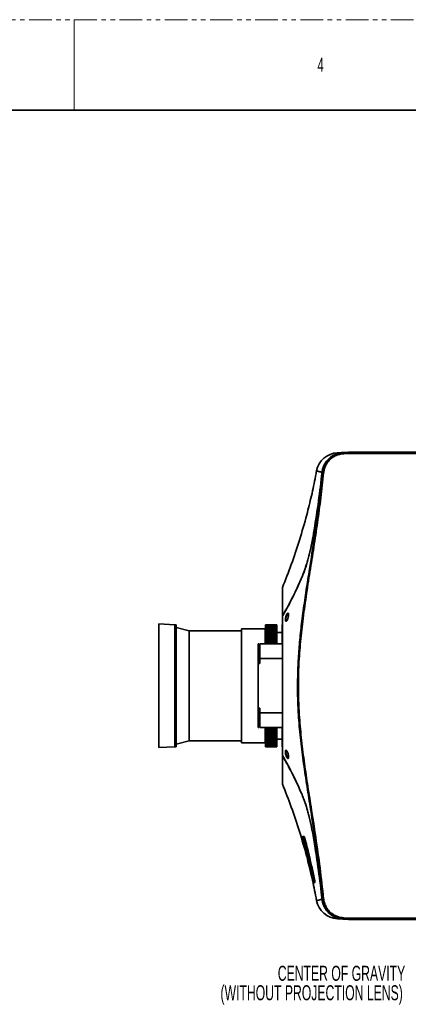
# Model space of a CAD drawing. Header units: millimetres. Extents: x 0 to 1118, y 0 to 864.
# Tile 188 of 250: x 543 to 653, y 587 to 864. Entities that reach past the tile are written whole.
import ezdxf

# ---------------------------------------------------------------- set-up
doc = ezdxf.new("R2010")
doc.units = ezdxf.units.MM
doc.linetypes.add('PHANTOM', pattern=[12.7, 6.35, -1.27, 1.27, -1.27, 1.27, -1.27])
doc.styles.add('SLDTEXTSTYLE0', font='TXT', dxfattribs={"width": 0.605})
doc.styles.add('SLDTEXTSTYLE1', font='TXT', dxfattribs={"width": 0.6})

# ---------------------------------------------------------------- blocks, each defined once
blk = doc.blocks.new('SW_NOTE_0_1')
at = {"color": 0, "linetype": 'Continuous', "lineweight": 0, "char_height": 4.2333, "attachment_point": 3, "style": 'SLDTEXTSTYLE0'}
for s, insert in [('CENTER OF GRAVITY', (-1.72, 7.59)), ('(WITHOUT PROJECTION LENS)', (-2.4, 2.12))]:
    blk.add_mtext(s, dxfattribs=dict(at, insert=insert))

msp = doc.modelspace()

# ---------------------------------------------------------------- linework, layer by layer
at = {"color": 7, "linetype": 'PHANTOM', "lineweight": 18}
msp.add_line((0, 863.6), (1117.6, 863.6), dxfattribs=at)
at = {"color": 7, "linetype": 'Continuous', "lineweight": 18}
msp.add_line((558.8, 863.6), (558.8, 838.2), dxfattribs=at)
at = {"color": 7, "linetype": 'Continuous', "lineweight": 35}
for p, q in [((12.7, 838.2), (1104.9, 838.2)), ((633.221, 741.939), (632.499, 741.851)), ((635.806, 742.075), (634.246, 741.993)), ((634.416, 741.907), (635.809, 741.98)), ((634.416, 741.907), (634.429, 741.658)), ((635.815, 741.731), (634.429, 741.658)), ((765.431, 742.075), (635.806, 742.075)), ((635.809, 741.98), (635.806, 742.075)), ((635.809, 741.98), (635.815, 741.731)), ((635.809, 741.98), (765.431, 741.98)), ((765.431, 741.731), (635.815, 741.731)), ((626.831, 736.808), (626.833, 736.808)), ((628.525, 736.29), (628.774, 736.265)), ((617.216, 703.986), (617.216, 703.986)), ((617.216, 698.657), (617.216, 698.351)), ((617.216, 695.752), (617.216, 695.714)), ((617.235, 695.925), (617.235, 695.718)), ((617.326, 696.235), (617.375, 696.235)), ((587.004, 693.59), (582.524, 693.825)), ((582.524, 693.825), (582.524, 659.075)), ((587.424, 693.59), (587.004, 693.59)), ((587.004, 693.59), (587.004, 659.309)), ((587.424, 693.59), (587.424, 659.309)), ((591.049, 691.887), (587.424, 692.849)), ((605.751, 691.887), (591.049, 691.887)), ((591.049, 691.887), (591.049, 661.012)), ((612.342, 692.45), (605.751, 692.45)), ((605.751, 692.45), (605.751, 660.45)), ((612.342, 692.45), (612.342, 688.2)), ((612.471, 691.887), (612.342, 691.887)), ((612.471, 693.59), (612.471, 693.587)), ((612.471, 693.59), (615.674, 693.59)), ((612.471, 693.587), (615.674, 693.587)), ((612.471, 693.587), (612.471, 693.566)), ((612.471, 693.566), (612.471, 693.548)), ((612.471, 693.566), (615.674, 693.566)), ((612.471, 693.548), (615.674, 693.548)), ((612.471, 693.548), (612.471, 693.496)), ((612.471, 693.496), (612.471, 693.462)), ((612.471, 693.496), (615.674, 693.496)), ((612.471, 693.462), (615.674, 693.462)), ((612.471, 693.462), (612.471, 693.379)), ((612.471, 693.379), (612.471, 693.329)), ((612.471, 693.379), (615.674, 693.379)), ((612.471, 693.329), (615.674, 693.329)), ((612.471, 693.329), (612.471, 693.215)), ((612.471, 693.215), (612.471, 693.15)), ((612.471, 693.215), (615.674, 693.215)), ((612.471, 693.15), (615.674, 693.15)), ((612.471, 693.15), (612.471, 693.006)), ((612.471, 693.006), (615.674, 693.006)), ((612.471, 693.006), (612.471, 692.926)), ((612.471, 692.926), (615.674, 692.926)), ((612.471, 692.926), (612.471, 692.751)), ((612.471, 692.751), (612.471, 692.656)), ((612.471, 692.751), (615.674, 692.751)), ((612.471, 692.656), (615.674, 692.656)), ((612.471, 692.656), (612.471, 692.451)), ((612.471, 692.451), (615.674, 692.451)), ((612.471, 692.451), (612.471, 692.342)), ((612.471, 692.342), (615.674, 692.342)), ((612.471, 692.342), (612.471, 692.108)), ((612.471, 692.108), (612.471, 691.984)), ((612.471, 692.108), (615.674, 692.108)), ((612.471, 691.984), (615.674, 691.984)), ((612.471, 691.984), (612.471, 691.722)), ((612.471, 691.722), (615.674, 691.722)), ((612.471, 691.722), (612.471, 691.583)), ((615.674, 693.587), (615.674, 693.59)), ((615.674, 693.566), (615.674, 693.587)), ((615.674, 693.548), (615.674, 693.566)), ((615.674, 693.496), (615.674, 693.548)), ((615.674, 693.462), (615.674, 693.496)), ((615.674, 693.379), (615.674, 693.462)), ((615.674, 693.329), (615.674, 693.379)), ((615.674, 693.215), (615.674, 693.329)), ((615.674, 693.15), (615.674, 693.215)), ((615.674, 693.006), (615.674, 693.15)), ((615.674, 692.926), (615.674, 693.006)), ((615.674, 692.751), (615.674, 692.926)), ((615.674, 692.656), (615.674, 692.751)), ((615.674, 692.451), (615.674, 692.656)), ((615.674, 692.342), (615.674, 692.451)), ((615.674, 692.108), (615.674, 692.342)), ((615.674, 691.984), (615.674, 692.108)), ((615.674, 691.722), (615.674, 691.984)), ((615.674, 691.583), (615.674, 691.722)), ((617.174, 693.59), (617.219, 693.59)), ((617.174, 693.587), (617.174, 693.59)), ((617.174, 693.587), (617.219, 693.587)), ((617.174, 693.566), (617.174, 693.587)), ((617.174, 693.566), (617.219, 693.566)), ((617.174, 693.548), (617.174, 693.566)), ((617.174, 693.548), (617.219, 693.548)), ((617.174, 693.496), (617.174, 693.548)), ((617.174, 693.496), (617.219, 693.496)), ((617.174, 693.462), (617.174, 693.496)), ((617.174, 693.462), (617.219, 693.462)), ((617.174, 693.379), (617.174, 693.462)), ((617.174, 693.379), (617.219, 693.379)), ((617.174, 693.329), (617.174, 693.379)), ((617.174, 693.329), (617.219, 693.329)), ((617.174, 693.215), (617.174, 693.329)), ((617.174, 693.215), (617.219, 693.215)), ((617.174, 693.15), (617.174, 693.215)), ((617.174, 693.15), (617.219, 693.15)), ((617.174, 693.006), (617.174, 693.15)), ((617.174, 693.006), (617.219, 693.006)), ((617.174, 692.926), (617.174, 693.006)), ((617.174, 692.926), (617.219, 692.926)), ((617.174, 692.751), (617.174, 692.926)), ((617.174, 692.751), (617.219, 692.751)), ((617.174, 692.656), (617.174, 692.751)), ((617.174, 692.656), (617.219, 692.656)), ((617.174, 692.451), (617.174, 692.656)), ((617.174, 692.451), (617.219, 692.451)), ((617.174, 692.342), (617.174, 692.451)), ((617.174, 692.342), (617.219, 692.342)), ((617.174, 692.108), (617.174, 692.342)), ((617.174, 692.108), (617.219, 692.108)), ((617.174, 691.984), (617.174, 692.108)), ((617.174, 691.984), (617.219, 691.984)), ((617.174, 691.722), (617.174, 691.984)), ((617.174, 691.722), (617.219, 691.722)), ((617.174, 691.583), (617.174, 691.722)), ((612.471, 691.583), (615.674, 691.583)), ((612.471, 691.583), (612.471, 691.293)), ((612.471, 691.293), (615.674, 691.293)), ((612.471, 691.293), (612.471, 691.142)), ((612.471, 691.142), (615.674, 691.142)), ((612.471, 691.142), (612.471, 690.825)), ((612.471, 690.825), (612.471, 690.659)), ((612.471, 690.825), (615.674, 690.825)), ((612.471, 690.659), (615.674, 690.659)), ((612.471, 690.659), (612.471, 690.316)), ((612.471, 690.316), (615.674, 690.316)), ((612.471, 690.316), (612.471, 690.138)), ((612.471, 690.138), (615.674, 690.138)), ((612.471, 690.138), (612.471, 689.77)), ((612.471, 689.77), (615.674, 689.77)), ((612.471, 689.77), (612.471, 689.58)), ((612.471, 689.58), (615.674, 689.58)), ((612.471, 689.58), (612.471, 689.187)), ((612.471, 689.187), (612.471, 688.985)), ((612.471, 689.187), (615.674, 689.187)), ((612.471, 688.985), (615.674, 688.985)), ((612.471, 688.985), (612.471, 688.57)), ((615.674, 691.293), (615.674, 691.583)), ((617.174, 691.459), (615.674, 691.459)), ((615.674, 691.142), (615.674, 691.293)), ((615.674, 690.825), (615.674, 691.142)), ((615.674, 690.659), (615.674, 690.825)), ((615.674, 690.316), (615.674, 690.659)), ((615.674, 690.138), (615.674, 690.316)), ((615.674, 689.77), (615.674, 690.138)), ((615.674, 689.58), (615.674, 689.77)), ((615.674, 689.187), (615.674, 689.58)), ((615.674, 688.985), (615.674, 689.187)), ((615.674, 688.57), (615.674, 688.985)), ((617.174, 691.583), (617.219, 691.583)), ((617.174, 691.293), (617.174, 691.583)), ((617.174, 691.293), (617.219, 691.293)), ((617.174, 691.142), (617.174, 691.293)), ((617.174, 691.142), (617.219, 691.142)), ((617.174, 690.825), (617.174, 691.142)), ((617.174, 690.825), (617.219, 690.825)), ((617.174, 690.659), (617.174, 690.825)), ((617.174, 690.659), (617.219, 690.659)), ((617.174, 690.316), (617.174, 690.659)), ((617.174, 690.316), (617.219, 690.316)), ((617.174, 690.138), (617.174, 690.316)), ((617.174, 690.138), (617.219, 690.138)), ((617.174, 689.77), (617.174, 690.138)), ((617.174, 689.77), (617.219, 689.77)), ((617.174, 689.58), (617.174, 689.77)), ((617.174, 689.58), (617.219, 689.58)), ((617.174, 689.187), (617.174, 689.58)), ((617.174, 689.187), (617.219, 689.187)), ((617.174, 688.985), (617.174, 689.187)), ((617.174, 688.985), (617.219, 688.985)), ((617.174, 688.57), (617.174, 688.985)), ((610.374, 688.2), (610.624, 688.2)), ((610.374, 684.094), (610.374, 688.2)), ((610.624, 688.2), (610.624, 684.094)), ((617.219, 688.2), (610.874, 688.2)), ((610.874, 684.094), (610.874, 688.2)), ((612.471, 688.57), (612.471, 688.356)), ((612.471, 688.57), (615.674, 688.57)), ((612.471, 688.356), (615.674, 688.356)), ((612.471, 688.356), (612.471, 688.2)), ((615.674, 688.356), (615.674, 688.57)), ((615.674, 688.2), (615.674, 688.356)), ((617.174, 688.57), (617.219, 688.57)), ((617.174, 688.356), (617.174, 688.57)), ((617.174, 688.356), (617.219, 688.356)), ((617.174, 688.2), (617.174, 688.356)), ((610.374, 668.805), (610.374, 684.094)), ((610.374, 684.094), (610.624, 684.094)), ((610.624, 684.094), (610.624, 682.7)), ((617.22, 684.094), (610.874, 684.094)), ((610.874, 684.094), (610.874, 682.7)), ((610.874, 682.7), (610.624, 682.7)), ((582.492, 679.715), (582.492, 673.184)), ((610.624, 670.2), (610.874, 670.2)), ((610.624, 670.2), (610.624, 668.805)), ((610.874, 670.2), (610.874, 668.805)), ((610.374, 668.805), (610.624, 668.805)), ((610.374, 664.7), (610.374, 668.805)), ((610.624, 668.805), (610.624, 664.7)), ((610.874, 668.805), (617.22, 668.805)), ((610.874, 664.7), (610.874, 668.805)), ((610.624, 664.7), (610.374, 664.7)), ((610.874, 664.7), (617.219, 664.7)), ((612.342, 664.7), (612.342, 660.45)), ((612.471, 664.7), (612.471, 664.33)), ((612.471, 664.33), (615.674, 664.33)), ((612.471, 664.33), (612.471, 664.12)), ((612.471, 664.12), (615.674, 664.12)), ((612.471, 664.12), (612.471, 663.712)), ((615.674, 664.33), (615.674, 664.7)), ((615.674, 664.12), (615.674, 664.33)), ((615.674, 663.712), (615.674, 664.12)), ((617.174, 664.33), (617.174, 664.7)), ((617.174, 664.12), (617.174, 664.33)), ((617.174, 663.712), (617.174, 664.12)), ((612.471, 663.712), (615.674, 663.712)), ((612.471, 663.712), (612.471, 663.514)), ((612.471, 663.514), (615.674, 663.514)), ((612.471, 663.514), (612.471, 663.129)), ((612.471, 663.129), (615.674, 663.129)), ((612.471, 663.129), (612.471, 662.943)), ((612.471, 662.943), (615.674, 662.943)), ((612.471, 662.943), (612.471, 662.583)), ((612.471, 662.583), (615.674, 662.583)), ((612.471, 662.583), (612.471, 662.409)), ((612.471, 662.409), (615.674, 662.409)), ((612.471, 662.409), (612.471, 662.075)), ((612.471, 662.075), (615.674, 662.075)), ((612.471, 662.075), (612.471, 661.914)), ((612.471, 661.914), (615.674, 661.914)), ((612.471, 661.914), (612.471, 661.606)), ((612.471, 661.606), (615.674, 661.606)), ((612.471, 661.606), (612.471, 661.458)), ((612.471, 661.458), (615.674, 661.458)), ((612.471, 661.458), (612.471, 661.178)), ((615.674, 663.514), (615.674, 663.712)), ((615.674, 663.129), (615.674, 663.514)), ((615.674, 662.943), (615.674, 663.129)), ((615.674, 662.583), (615.674, 662.943)), ((615.674, 662.409), (615.674, 662.583)), ((615.674, 662.075), (615.674, 662.409)), ((615.674, 661.914), (615.674, 662.075)), ((615.674, 661.606), (615.674, 661.914)), ((615.674, 661.458), (615.674, 661.606)), ((615.674, 661.178), (615.674, 661.458)), ((615.674, 661.44), (617.174, 661.44)), ((617.174, 663.514), (617.174, 663.712)), ((617.174, 663.129), (617.174, 663.514)), ((617.174, 662.943), (617.174, 663.129)), ((617.174, 662.583), (617.174, 662.943)), ((617.174, 662.409), (617.174, 662.583)), ((617.174, 662.075), (617.174, 662.409)), ((617.174, 661.914), (617.174, 662.075)), ((617.174, 661.606), (617.174, 661.914)), ((617.174, 661.458), (617.174, 661.606)), ((617.174, 661.178), (617.174, 661.458)), ((582.524, 659.075), (587.004, 659.309)), ((587.004, 659.309), (587.424, 659.309)), ((587.424, 660.05), (591.049, 661.012)), ((591.049, 661.012), (605.751, 661.012)), ((605.751, 660.45), (612.342, 660.45)), ((612.342, 661.012), (612.471, 661.012)), ((612.471, 661.178), (615.674, 661.178)), ((612.471, 661.178), (612.471, 661.044)), ((612.471, 661.044), (615.674, 661.044)), ((612.471, 661.044), (612.471, 660.791)), ((612.471, 660.791), (615.674, 660.791)), ((612.471, 660.791), (612.471, 660.672)), ((612.471, 660.672), (615.674, 660.672)), ((612.471, 660.672), (612.471, 660.448)), ((612.471, 660.448), (615.674, 660.448)), ((612.471, 660.448), (612.471, 660.343)), ((612.471, 660.343), (615.674, 660.343)), ((612.471, 660.343), (612.471, 660.148)), ((612.471, 660.148), (615.674, 660.148)), ((612.471, 660.148), (612.471, 660.058)), ((612.471, 660.058), (615.674, 660.058)), ((612.471, 660.058), (612.471, 659.893)), ((612.471, 659.893), (615.674, 659.893)), ((612.471, 659.893), (612.471, 659.818)), ((612.471, 659.818), (615.674, 659.818)), ((612.471, 659.818), (612.471, 659.684)), ((612.471, 659.684), (615.674, 659.684)), ((612.471, 659.684), (612.471, 659.624)), ((612.471, 659.624), (615.674, 659.624)), ((612.471, 659.624), (612.471, 659.52)), ((612.471, 659.52), (615.674, 659.52)), ((612.471, 659.52), (612.471, 659.476)), ((612.471, 659.476), (615.674, 659.476)), ((612.471, 659.476), (612.471, 659.403)), ((612.471, 659.403), (615.674, 659.403)), ((612.471, 659.403), (612.471, 659.375)), ((612.471, 659.375), (615.674, 659.375)), ((612.471, 659.375), (612.471, 659.333)), ((612.471, 659.333), (615.674, 659.333)), ((612.471, 659.333), (612.471, 659.32)), ((612.471, 659.32), (615.674, 659.32)), ((612.471, 659.32), (612.471, 659.309)), ((612.471, 659.309), (615.674, 659.309)), ((615.674, 661.044), (615.674, 661.178)), ((615.674, 660.791), (615.674, 661.044)), ((615.674, 660.672), (615.674, 660.791)), ((615.674, 660.448), (615.674, 660.672)), ((615.674, 660.343), (615.674, 660.448)), ((615.674, 660.148), (615.674, 660.343)), ((615.674, 660.058), (615.674, 660.148)), ((615.674, 659.893), (615.674, 660.058)), ((615.674, 659.818), (615.674, 659.893)), ((615.674, 659.684), (615.674, 659.818)), ((615.674, 659.624), (615.674, 659.684)), ((615.674, 659.52), (615.674, 659.624)), ((615.674, 659.476), (615.674, 659.52)), ((615.674, 659.403), (615.674, 659.476)), ((615.674, 659.375), (615.674, 659.403)), ((615.674, 659.333), (615.674, 659.375)), ((615.674, 659.32), (615.674, 659.333)), ((615.674, 659.309), (615.674, 659.32)), ((617.174, 661.044), (617.174, 661.178)), ((617.174, 661.044), (617.219, 661.044)), ((617.174, 660.791), (617.174, 661.044)), ((617.174, 660.791), (617.219, 660.791)), ((617.174, 660.672), (617.174, 660.791)), ((617.174, 660.672), (617.219, 660.672)), ((617.174, 660.448), (617.174, 660.672)), ((617.174, 660.448), (617.219, 660.448)), ((617.174, 660.343), (617.174, 660.448)), ((617.174, 660.148), (617.174, 660.343)), ((617.174, 660.148), (617.219, 660.148)), ((617.174, 660.058), (617.174, 660.148)), ((617.174, 660.058), (617.219, 660.058)), ((617.174, 659.893), (617.174, 660.058)), ((617.174, 659.893), (617.219, 659.893)), ((617.174, 659.818), (617.174, 659.893)), ((617.174, 659.818), (617.219, 659.818)), ((617.174, 659.684), (617.174, 659.818)), ((617.174, 659.684), (617.219, 659.684)), ((617.174, 659.624), (617.174, 659.684)), ((617.174, 659.624), (617.219, 659.624)), ((617.174, 659.52), (617.174, 659.624)), ((617.174, 659.52), (617.219, 659.52)), ((617.174, 659.476), (617.174, 659.52)), ((617.174, 659.476), (617.219, 659.476)), ((617.174, 659.403), (617.174, 659.476)), ((617.174, 659.403), (617.219, 659.403)), ((617.174, 659.375), (617.174, 659.403)), ((617.174, 659.375), (617.219, 659.375)), ((617.174, 659.333), (617.174, 659.375)), ((617.174, 659.333), (617.219, 659.333)), ((617.174, 659.32), (617.174, 659.333)), ((617.174, 659.32), (617.219, 659.32)), ((617.174, 659.309), (617.174, 659.32)), ((617.174, 659.309), (617.219, 659.309)), ((617.216, 657.185), (617.216, 657.147)), ((617.216, 656.933), (617.216, 656.717)), ((617.235, 657.253), (617.235, 656.974)), ((617.235, 656.875), (617.235, 656.653)), ((617.375, 656.664), (617.326, 656.664)), ((618.338, 658.231), (618.302, 658.234)), ((617.216, 648.914), (617.216, 648.913)), ((623.145, 633.975), (622.949, 633.907)), ((625.887, 621.373), (626.078, 621.29)), ((626.167, 621.242), (626.306, 621.264)), ((626.833, 616.092), (626.831, 616.091)), ((628.525, 616.609), (628.774, 616.634)), ((634.246, 610.906), (635.806, 610.825)), ((634.416, 610.992), (634.429, 611.241)), ((635.809, 610.919), (634.416, 610.992)), ((634.429, 611.241), (635.815, 611.169)), ((635.806, 610.825), (635.809, 610.919)), ((635.806, 610.825), (765.431, 610.825)), ((635.815, 611.169), (635.809, 610.919)), ((765.431, 610.919), (635.809, 610.919)), ((635.815, 611.169), (765.431, 611.169))]:
    msp.add_line(p, q, dxfattribs=at)
at = {"color": 7, "linetype": 'Continuous', "lineweight": 35, "flags": 128}
for points in [[(617.216, 698.363), (617.216, 698.362), (617.216, 698.351)], [(582.524, 682.98), (582.5, 681.358), (582.492, 679.715)], [(582.492, 673.184), (582.5, 671.541), (582.524, 669.919)], [(626.334, 621.266), (626.33, 621.24), (626.333, 621.211)]]:
    msp.add_lwpolyline(points, dxfattribs=at)
at = {"color": 7, "linetype": 'Continuous', "lineweight": 35}
for centre, radius, start, end in [((632.967, 735.666), 6.25, 92.99962, 169.45757), ((617.466, 703.986), 0.25, 161.23352, 179.99529), ((617.466, 648.913), 0.25, 180.00939, 202.08398), ((622.808, 634.173), 0.124, 195.96364, 236.74795), ((622.676, 634.466), 0.684, 277.69378, 288.5899), ((622.969, 633.848), 0.0626, 108.78546, 195.57433), ((623.435, 634.177), 0.126, 194.93191, 224.90754), ((625.813, 621.893), 0.286, 270.54453, 282.78874), ((625.948, 621.386), 0.0622, 191.41125, 229.32695), ((626.034, 621.234), 0.125, 85.13609, 191.81965), ((626.376, 621.419), 0.314, 98.82744, 109.75447), ((632.967, 617.233), 6.25, 190.53972, 267.00038)]:
    msp.add_arc(centre, radius, start, end, dxfattribs=at)
for points, knots in [([(633.503, 741.889), (633.403, 741.877), (632.953, 741.822), (632.185, 741.55), (631.239, 741.074), (630.389, 740.436), (629.66, 739.666), (629.068, 738.785), (628.638, 737.818), (628.426, 737.015), (628.366, 736.544), (628.351, 736.423)], [0, 0, 0, 0, 0.0374868, 0.168613, 0.299746, 0.4308778, 0.5618773, 0.6928754, 0.8235918, 0.9543072, 1, 1, 1, 1]), ([(628.36, 736.432), (628.415, 736.778), (628.525, 737.472), (628.906, 738.459), (629.438, 739.369), (630.116, 740.179), (630.921, 740.861), (631.829, 741.402), (632.815, 741.778), (633.635, 741.949), (634.115, 741.983), (634.246, 741.993)], [0, 0, 0, 0, 0.1193837, 0.238767, 0.3581516, 0.4775366, 0.5969149, 0.7162944, 0.8358422, 0.9553915, 1, 1, 1, 1]), ([(628.525, 736.29), (628.577, 736.637), (628.681, 737.331), (629.053, 738.322), (629.577, 739.237), (630.247, 740.053), (631.046, 740.742), (631.949, 741.291), (632.932, 741.676), (633.768, 741.859), (634.267, 741.896), (634.416, 741.907)], [0, 0, 0, 0, 0.1186307, 0.237261, 0.3558933, 0.474526, 0.5931425, 0.71176, 0.8305297, 0.9493005, 1, 1, 1, 1]), ([(634.429, 741.658), (634.286, 741.647), (633.807, 741.612), (633.004, 741.436), (632.06, 741.067), (631.194, 740.539), (630.427, 739.878), (629.783, 739.095), (629.28, 738.216), (628.923, 737.265), (628.823, 736.598), (628.774, 736.265)], [0, 0, 0, 0, 0.0507043, 0.1694821, 0.2882585, 0.4068757, 0.5254918, 0.6441198, 0.7627475, 0.8813735, 1, 1, 1, 1]), ([(632.648, 741.908), (632.646, 741.908), (632.623, 741.907), (632.723, 741.912), (632.959, 741.924), (633.452, 741.95), (633.932, 741.975), (634.251, 741.992)], [0, 0, 0, 0, 0.0220486, 0.216617, 0.4124006, 0.6081896, 1, 1, 1, 1]), ([(634.246, 741.993), (634.272, 741.98), (634.329, 741.951), (634.385, 741.923), (634.416, 741.907)], [0, 0, 0, 0, 0.4533458, 1, 1, 1, 1]), ([(626.804, 736.813), (626.717, 736.313), (626.307, 733.974), (625.397, 729.847), (623.93, 723.864), (622.062, 717.416), (619.801, 710.612), (618.07, 706.216), (617.225, 704.07)], [0, 0, 0, 0, 0.044555, 0.2083892, 0.3708355, 0.5853401, 0.797552, 1, 1, 1, 1]), ([(628.525, 616.609), (628.211, 619.493), (627.581, 625.261), (626.345, 633.877), (625.121, 641.761), (623.984, 648.926), (623.033, 655.384), (622.232, 661.863), (621.694, 667.942), (621.46, 673.619), (621.471, 678.879), (621.685, 684.138), (622.085, 689.385), (622.575, 693.853), (623.188, 698.526), (623.901, 703.409), (624.986, 710.304), (626.227, 718.246), (627.534, 727.248), (628.195, 733.276), (628.525, 736.29)], [0, 0, 0, 0, 0.07215038, 0.14431777, 0.21648516, 0.27061289, 0.3247556, 0.3788696, 0.43295815, 0.47652594, 0.52013768, 0.56377889, 0.60741815, 0.65100906, 0.67555537, 0.72465159, 0.77374948, 0.84917315, 0.92459622, 1, 1, 1, 1]), ([(628.774, 736.265), (628.525, 733.94), (628.028, 729.291), (627.082, 722.34), (626.045, 715.402), (624.938, 708.472), (623.856, 701.537), (622.908, 694.745), (622.179, 688.087), (621.786, 682.276), (621.668, 677.168), (621.721, 672.772), (621.96, 667.673), (622.47, 661.88), (623.274, 655.404), (624.228, 648.947), (625.366, 641.785), (626.592, 633.902), (627.829, 625.286), (628.459, 619.518), (628.774, 616.634)], [0, 0, 0, 0, 0.0581707, 0.1163506, 0.1745288, 0.2327462, 0.2909629, 0.3491715, 0.4033845, 0.457589, 0.4940396, 0.5305019, 0.5669536, 0.6210449, 0.6751618, 0.7293076, 0.7834383, 0.8556312, 0.9278241, 1, 1, 1, 1]), ([(628.351, 736.423), (628.034, 733.726), (627.401, 728.33), (626.558, 722.963), (626.136, 720.279)], [0, 0, 0, 0, 0.499817, 1, 1, 1, 1]), ([(626.153, 720.279), (626.573, 722.963), (627.413, 728.333), (628.044, 733.732), (628.36, 736.432)], [0, 0, 0, 0, 0.4998486, 1, 1, 1, 1]), ([(628.351, 736.423), (628.045, 736.503), (627.588, 736.623), (627.125, 736.736), (626.902, 736.791), (626.808, 736.814), (626.829, 736.809), (626.831, 736.808)], [0, 0, 0, 0, 0.3895466, 0.5843915, 0.7792318, 0.9745672, 1, 1, 1, 1]), ([(628.525, 736.29), (628.499, 736.312), (628.444, 736.36), (628.389, 736.407), (628.36, 736.432)], [0, 0, 0, 0, 0.4757672, 1, 1, 1, 1]), ([(622.731, 707.02), (622.887, 707.4), (623.197, 708.161), (623.644, 709.428), (624.075, 710.785), (624.482, 712.221), (624.861, 713.709), (625.216, 715.251), (625.548, 716.852), (625.865, 718.537), (626.055, 719.686), (626.153, 720.279)], [0, 0, 0, 0, 0.1085016, 0.2170009, 0.3285879, 0.4401725, 0.5487074, 0.6572404, 0.7690862, 0.8809303, 1, 1, 1, 1]), ([(626.136, 720.279), (626.035, 719.672), (625.833, 718.454), (625.505, 716.734), (625.168, 715.13), (624.821, 713.638), (624.447, 712.184), (623.983, 710.564), (623.418, 708.82), (622.961, 707.682), (622.731, 707.109)], [0, 0, 0, 0, 0.1226868, 0.2465632, 0.3526182, 0.4586747, 0.5677828, 0.676892, 0.8372321, 1, 1, 1, 1]), ([(622.731, 707.109), (622, 705.455), (620.813, 702.767), (618.962, 699.153), (617.862, 697.19), (617.326, 696.235)], [0, 0, 0, 0, 0.4506531, 0.7326695, 1, 1, 1, 1]), ([(617.333, 696.158), (617.834, 697.049), (618.835, 698.831), (620.225, 701.537), (621.537, 704.264), (622.333, 706.102), (622.731, 707.02)], [0, 0, 0, 0, 0.2497214, 0.4994425, 0.7497214, 1, 1, 1, 1]), ([(617.235, 704.066), (617.235, 704.07), (617.235, 704.082), (617.235, 703.974), (617.235, 703.742), (617.235, 703.369), (617.235, 702.86), (617.234, 702.216), (617.234, 701.394), (617.234, 700.377), (617.234, 699.126), (617.235, 697.826), (617.235, 696.871), (617.235, 696.455)], [0, 0, 0, 0, 0.0340548, 0.1225544, 0.211054, 0.3027673, 0.3944807, 0.4880374, 0.581594, 0.6909994, 0.8004047, 0.9129859, 1, 1, 1, 1]), ([(617.216, 696.391), (617.216, 696.284), (617.216, 696.116), (617.216, 695.932), (617.216, 695.865)], [0, 0, 0, 0, 0.6325596, 1, 1, 1, 1]), ([(617.218, 695.865), (617.217, 695.887), (617.215, 695.939), (617.227, 695.993), (617.235, 696.024)], [0, 0, 0, 0, 0.427399, 1, 1, 1, 1]), ([(617.235, 695.925), (617.228, 695.892), (617.215, 695.833), (617.216, 695.777), (617.217, 695.752)], [0, 0, 0, 0, 0.557456, 1, 1, 1, 1]), ([(617.219, 657.267), (617.219, 657.296), (617.219, 657.795), (617.219, 658.801), (617.219, 660.356), (617.219, 662.005), (617.219, 663.743), (617.22, 665.548), (617.22, 667.397), (617.22, 669.293), (617.22, 671.24), (617.22, 673.319), (617.22, 675.509), (617.22, 677.819), (617.22, 680.142), (617.22, 682.438), (617.22, 684.669), (617.22, 686.844), (617.219, 688.965), (617.219, 691.181), (617.219, 693.45), (617.219, 694.902), (617.219, 695.632)], [0, 0, 0, 0, 0.0028408, 0.0490969, 0.0954719, 0.1418468, 0.1892079, 0.2365689, 0.2829439, 0.3293189, 0.3766799, 0.4240409, 0.4778879, 0.5317349, 0.5871463, 0.6425577, 0.6964047, 0.7502516, 0.805663, 0.8610744, 0.9301368, 1, 1, 1, 1]), ([(617.235, 696.455), (617.235, 696.337), (617.235, 696.197), (617.235, 696.047), (617.235, 696.024)], [0, 0, 0, 0, 0.8433774, 1, 1, 1, 1]), ([(617.235, 696.024), (617.251, 696.068), (617.279, 696.147), (617.312, 696.208), (617.326, 696.235)], [0, 0, 0, 0, 0.5545674, 1, 1, 1, 1]), ([(617.333, 696.158), (617.314, 696.124), (617.279, 696.056), (617.249, 695.968), (617.235, 695.925)], [0, 0, 0, 0, 0.51738683, 1, 1, 1, 1]), ([(617.235, 695.718), (617.235, 695.047), (617.235, 693.635), (617.235, 691.223), (617.236, 688.784), (617.236, 686.432), (617.236, 684.222), (617.237, 681.957), (617.237, 679.656), (617.237, 677.331), (617.237, 675.3), (617.237, 674.056), (617.237, 673.585)], [0, 0, 0, 0, 0.113437, 0.2387366, 0.3636584, 0.4597614, 0.5562079, 0.6526544, 0.7487573, 0.8448688, 0.9413238, 1, 1, 1, 1]), ([(618.709, 696.863), (618.728, 696.871), (618.791, 696.898), (618.875, 696.845), (618.933, 696.652), (618.943, 696.363), (618.908, 696.017), (618.833, 695.645), (618.723, 695.275), (618.584, 694.94), (618.444, 694.712), (618.307, 694.577), (618.185, 694.544), (618.086, 694.647), (618.039, 694.875), (618.045, 695.184), (618.098, 695.535), (618.19, 695.906), (618.317, 696.27), (618.468, 696.588), (618.605, 696.788), (618.681, 696.842), (618.709, 696.863)], [0, 0, 0, 0, 0.02502713, 0.08191305, 0.13523946, 0.18549529, 0.23431573, 0.2836025, 0.33497636, 0.3894426, 0.44702138, 0.487458, 0.5430172, 0.59874258, 0.65129423, 0.70044552, 0.74849856, 0.79794057, 0.85051906, 0.90676201, 0.96564375, 1, 1, 1, 1]), ([(618.824, 696.711), (618.796, 696.693), (618.719, 696.644), (618.582, 696.465), (618.431, 696.182), (618.305, 695.859), (618.212, 695.528), (618.159, 695.214), (618.152, 694.937), (618.201, 694.74), (618.271, 694.651), (618.327, 694.669), (618.338, 694.672)], [0, 0, 0, 0, 0.0733108, 0.2008387, 0.319632, 0.431737, 0.5365683, 0.6379005, 0.7412627, 0.8519783, 0.9700603, 1, 1, 1, 1]), ([(618.838, 695.713), (618.815, 695.621), (618.767, 695.432), (618.674, 695.171), (618.571, 694.944), (618.469, 694.779), (618.382, 694.679), (618.333, 694.661), (618.338, 694.661), (618.339, 694.661)], [0, 0, 0, 0, 0.1586064, 0.3234043, 0.4917489, 0.6609408, 0.8091284, 0.9649895, 1, 1, 1, 1]), ([(618.89, 696.723), (618.887, 696.725), (618.869, 696.736), (618.844, 696.722), (618.824, 696.711)], [0, 0, 0, 0, 0.1823205, 1, 1, 1, 1]), ([(618.884, 696.721), (618.889, 696.724), (618.907, 696.733), (618.863, 696.735), (618.885, 696.73), (618.916, 696.632), (618.932, 696.474), (618.927, 696.257), (618.895, 695.998), (618.863, 695.808), (618.838, 695.715), (618.838, 695.713)], [0, 0, 0, 0, 0.0616896, 0.1932858, 0.3158862, 0.441165, 0.5702486, 0.7075053, 0.8507546, 0.997208, 1, 1, 1, 1]), ([(617.237, 673.585), (617.237, 673.281), (617.237, 672.205), (617.237, 670.379), (617.236, 668.129), (617.236, 665.932), (617.236, 663.82), (617.235, 662.185), (617.235, 661.317), (617.235, 661.077)], [0, 0, 0, 0, 0.0679673, 0.2408797, 0.4138405, 0.5874196, 0.7609989, 0.9339598, 1, 1, 1, 1]), ([(617.235, 661.077), (617.235, 660.467), (617.235, 659.105), (617.235, 657.912), (617.235, 657.253)], [0, 0, 0, 0, 0.4475717, 1, 1, 1, 1]), ([(617.217, 657.147), (617.217, 657.112), (617.215, 657.055), (617.229, 656.997), (617.235, 656.974)], [0, 0, 0, 0, 0.6080641, 1, 1, 1, 1]), ([(617.235, 656.875), (617.227, 656.907), (617.215, 656.962), (617.217, 657.016), (617.218, 657.04)], [0, 0, 0, 0, 0.5620778, 1, 1, 1, 1]), ([(617.235, 648.829), (617.235, 648.846), (617.235, 648.882), (617.235, 649.174), (617.234, 649.657), (617.234, 650.338), (617.234, 651.197), (617.234, 652.232), (617.234, 653.448), (617.233, 654.841), (617.233, 655.991), (617.233, 656.712), (617.233, 656.879)], [0, 0, 0, 0, 0.0961027, 0.2034645, 0.3139451, 0.424426, 0.5318229, 0.6392199, 0.7497389, 0.8602579, 0.9676295, 1, 1, 1, 1]), ([(617.235, 656.653), (617.235, 656.044), (617.235, 654.912), (617.234, 653.49), (617.234, 652.274), (617.234, 651.223), (617.234, 650.353), (617.235, 649.676), (617.235, 649.189), (617.235, 648.885), (617.235, 648.847), (617.235, 648.829)], [0, 0, 0, 0, 0.12684645, 0.23578043, 0.34471439, 0.45681124, 0.56890793, 0.67786442, 0.78682069, 0.89894244, 1, 1, 1, 1]), ([(617.235, 656.974), (617.25, 656.93), (617.28, 656.841), (617.315, 656.774), (617.333, 656.741)], [0, 0, 0, 0, 0.5026022, 1, 1, 1, 1]), ([(617.326, 656.664), (617.308, 656.699), (617.275, 656.761), (617.247, 656.841), (617.235, 656.875)], [0, 0, 0, 0, 0.5679081, 1, 1, 1, 1]), ([(617.326, 656.664), (618.19, 655.105), (619.613, 652.536), (621.377, 648.9), (622.28, 646.827), (622.731, 645.79)], [0, 0, 0, 0, 0.435674, 0.7177352, 1, 1, 1, 1]), ([(622.731, 645.879), (622.334, 646.796), (621.54, 648.629), (620.229, 651.354), (618.839, 654.062), (617.835, 655.848), (617.333, 656.741)], [0, 0, 0, 0, 0.2497187, 0.4994378, 0.7497187, 1, 1, 1, 1]), ([(618.188, 658.331), (618.217, 658.333), (618.288, 658.337), (618.425, 658.216), (618.583, 657.963), (618.733, 657.601), (618.851, 657.186), (618.923, 656.781), (618.945, 656.438), (618.921, 656.185), (618.868, 656.06), (618.79, 656.004), (618.685, 656.032), (618.535, 656.201), (618.376, 656.491), (618.226, 656.873), (618.11, 657.294), (618.047, 657.687), (618.038, 658.003), (618.078, 658.223), (618.138, 658.311), (618.18, 658.328), (618.188, 658.331)], [0, 0, 0, 0, 0.0393404, 0.0945847, 0.1529564, 0.2123699, 0.2701274, 0.3244631, 0.3754223, 0.4244489, 0.4734514, 0.4994185, 0.555524, 0.6115078, 0.6698424, 0.7292236, 0.7869139, 0.8407516, 0.89073, 0.9388466, 0.9876655, 1, 1, 1, 1]), ([(618.302, 658.234), (618.294, 658.231), (618.252, 658.216), (618.192, 658.137), (618.152, 657.941), (618.161, 657.66), (618.225, 657.309), (618.341, 656.934), (618.491, 656.592), (618.649, 656.338), (618.791, 656.187), (618.862, 656.183), (618.893, 656.181)], [0, 0, 0, 0, 0.0252843, 0.127365, 0.2227802, 0.3242035, 0.4338168, 0.5520292, 0.674408, 0.7949074, 0.9103641, 1, 1, 1, 1]), ([(618.342, 658.236), (618.343, 658.237), (618.344, 658.238), (618.419, 658.184), (618.51, 658.059), (618.613, 657.871), (618.712, 657.626), (618.785, 657.408), (618.814, 657.277), (618.821, 657.246)], [0, 0, 0, 0, 0.1072038, 0.2669438, 0.4230785, 0.591803, 0.7685519, 0.9459985, 1, 1, 1, 1]), ([(618.821, 657.246), (618.838, 657.179), (618.878, 657.016), (618.916, 656.76), (618.933, 656.51), (618.925, 656.314), (618.891, 656.184), (618.88, 656.171), (618.874, 656.165)], [0, 0, 0, 0, 0.1311916, 0.3159787, 0.4955589, 0.6710803, 0.8410875, 1, 1, 1, 1]), ([(617.229, 648.818), (618.073, 646.675), (619.802, 642.284), (622.062, 635.484), (623.93, 629.035), (625.397, 623.052), (626.307, 618.925), (626.717, 616.586), (626.804, 616.086)], [0, 0, 0, 0, 0.2021565, 0.4144466, 0.6290299, 0.7915357, 0.9554297, 1, 1, 1, 1]), ([(626.153, 632.621), (626.066, 633.147), (625.893, 634.2), (625.6, 635.779), (625.281, 637.346), (624.937, 638.873), (624.572, 640.335), (624.185, 641.739), (623.771, 643.084), (623.29, 644.498), (622.933, 645.38), (622.731, 645.879)], [0, 0, 0, 0, 0.1058158, 0.2116328, 0.3205756, 0.42952, 0.5353131, 0.6411079, 0.7498514, 0.8585971, 1, 1, 1, 1]), ([(622.731, 645.79), (622.907, 645.357), (623.261, 644.486), (623.74, 643.094), (624.174, 641.684), (624.568, 640.261), (624.941, 638.762), (625.338, 636.991), (625.747, 634.941), (626.006, 633.398), (626.136, 632.621)], [0, 0, 0, 0, 0.1241824, 0.2494688, 0.3574579, 0.4654449, 0.5766018, 0.6877556, 0.842682, 1, 1, 1, 1]), ([(622.767, 633.788), (622.759, 633.818), (622.739, 633.889), (622.712, 633.991), (622.692, 634.078), (622.683, 634.134), (622.687, 634.137), (622.689, 634.139)], [0, 0, 0, 0, 0.15731879, 0.37044477, 0.581157, 0.79054387, 1, 1, 1, 1]), ([(622.689, 634.139), (622.753, 634.105), (622.882, 634.037), (623.091, 634.039), (623.239, 634.11), (623.313, 634.145)], [0, 0, 0, 0, 0.334843, 0.6672337, 1, 1, 1, 1]), ([(622.743, 634.073), (622.765, 634.056), (622.821, 634.013), (622.891, 633.996), (622.934, 633.986)], [0, 0, 0, 0, 0.3906393, 1, 1, 1, 1]), ([(625.815, 621.607), (625.482, 623.11), (624.862, 625.905), (623.837, 629.964), (623.124, 632.513), (622.767, 633.788)], [0, 0, 0, 0, 0.3677587, 0.6838042, 1, 1, 1, 1]), ([(622.858, 634.051), (622.858, 634.041), (622.859, 634.019), (622.868, 633.957), (622.88, 633.887), (622.89, 633.838), (622.894, 633.818)], [0, 0, 0, 0, 0.2631528, 0.5293952, 0.7999275, 1, 1, 1, 1]), ([(622.894, 633.818), (623.252, 632.542), (623.933, 630.121), (624.536, 627.679), (624.821, 626.523)], [0, 0, 0, 0, 0.5266852, 1, 1, 1, 1]), ([(622.948, 633.907), (622.942, 633.904), (622.93, 633.9), (622.917, 633.886), (622.91, 633.872), (622.906, 633.859), (622.905, 633.849), (622.905, 633.84), (622.907, 633.824), (622.912, 633.799), (622.924, 633.75), (622.934, 633.713), (622.94, 633.693), (622.94, 633.692)], [0, 0, 0, 0, 0.0674949, 0.1323997, 0.1873773, 0.2352609, 0.2767197, 0.3182394, 0.383729, 0.6050826, 0.7908406, 0.9835574, 1, 1, 1, 1]), ([(622.909, 633.831), (622.908, 633.831), (622.907, 633.829), (622.91, 633.809), (622.918, 633.777), (622.927, 633.741), (622.934, 633.716), (622.936, 633.706)], [0, 0, 0, 0, 0.2143334, 0.4286829, 0.6423445, 0.8553771, 1, 1, 1, 1]), ([(623.16, 633.761), (623.134, 633.755), (623.05, 633.736), (622.966, 633.792), (622.909, 633.831)], [0, 0, 0, 0, 0.3081185, 1, 1, 1, 1]), ([(622.936, 633.706), (623.262, 632.51), (623.913, 630.118), (624.887, 626.089), (625.485, 623.245), (625.828, 621.615)], [0, 0, 0, 0, 0.2991735, 0.5981929, 1, 1, 1, 1]), ([(622.949, 633.907), (623.007, 633.874), (623.122, 633.808), (623.257, 633.816), (623.336, 633.879), (623.356, 633.895)], [0, 0, 0, 0, 0.4275622, 0.8508463, 1, 1, 1, 1]), ([(625.881, 621.629), (625.538, 623.26), (624.939, 626.104), (623.965, 630.135), (623.313, 632.528), (622.988, 633.724)], [0, 0, 0, 0, 0.40179203, 0.70081578, 1, 1, 1, 1]), ([(623.336, 634.004), (623.313, 633.994), (623.216, 633.952), (623.11, 633.949), (623.033, 633.986), (623.021, 633.991)], [0, 0, 0, 0, 0.2108674, 0.8728038, 1, 1, 1, 1]), ([(623.382, 633.868), (623.34, 633.83), (623.265, 633.763), (623.191, 633.762), (623.16, 633.761)], [0, 0, 0, 0, 0.56883405, 1, 1, 1, 1]), ([(623.313, 634.145), (623.316, 634.145), (623.322, 634.145), (623.341, 634.112), (623.371, 634.039), (623.405, 633.936), (623.427, 633.855), (623.438, 633.815)], [0, 0, 0, 0, 0.1234355, 0.3392627, 0.5572703, 0.778716, 1, 1, 1, 1]), ([(623.344, 634.096), (623.344, 634.096), (623.344, 634.097), (623.349, 634.088), (623.361, 634.06), (623.383, 634.001), (623.413, 633.907), (623.438, 633.815), (623.452, 633.762), (623.455, 633.749)], [0, 0, 0, 0, 0.0214552, 0.1080613, 0.2430971, 0.4286996, 0.6612902, 0.9183351, 1, 1, 1, 1]), ([(623.438, 633.815), (623.804, 632.408), (624.511, 629.682), (625.457, 625.611), (626.004, 622.942), (626.277, 621.607)], [0, 0, 0, 0, 0.3478792, 0.673868, 1, 1, 1, 1]), ([(626.27, 621.714), (626.026, 622.914), (625.537, 625.314), (624.631, 629.328), (623.908, 632.125), (623.491, 633.738)], [0, 0, 0, 0, 0.2976458, 0.5951756, 1, 1, 1, 1]), ([(626.136, 632.621), (626.557, 629.938), (627.401, 624.571), (628.034, 619.175), (628.351, 616.477)], [0, 0, 0, 0, 0.4998478, 1, 1, 1, 1]), ([(628.36, 616.467), (628.045, 619.166), (627.414, 624.565), (626.573, 629.935), (626.153, 632.621)], [0, 0, 0, 0, 0.4998178, 1, 1, 1, 1]), ([(625.911, 621.208), (625.91, 621.21), (625.907, 621.217), (625.894, 621.262), (625.872, 621.352), (625.844, 621.473), (625.825, 621.563), (625.815, 621.607)], [0, 0, 0, 0, 0.1062419, 0.3196484, 0.5427484, 0.7714844, 1, 1, 1, 1]), ([(625.828, 621.615), (625.834, 621.589), (625.844, 621.538), (625.856, 621.485), (625.861, 621.466), (625.861, 621.464)], [0, 0, 0, 0, 0.4817019, 0.9634803, 1, 1, 1, 1]), ([(625.861, 621.464), (625.864, 621.453), (625.872, 621.417), (625.882, 621.384), (625.887, 621.366), (625.897, 621.351), (625.903, 621.342), (625.907, 621.339), (625.908, 621.339)], [0, 0, 0, 0, 0.175683, 0.5938685, 0.8445852, 0.918792, 0.9887912, 1, 1, 1, 1]), ([(625.861, 621.464), (625.866, 621.446), (625.875, 621.409), (625.883, 621.38), (625.886, 621.375), (625.887, 621.373)], [0, 0, 0, 0, 0.3574828, 0.7451116, 1, 1, 1, 1]), ([(626.333, 621.211), (626.259, 621.146), (626.111, 621.015), (625.978, 621.144), (625.911, 621.208)], [0, 0, 0, 0, 0.4991838, 1, 1, 1, 1]), ([(626.311, 621.34), (626.296, 621.321), (626.245, 621.256), (626.13, 621.218), (626.023, 621.284), (625.958, 621.324)], [0, 0, 0, 0, 0.1401788, 0.4849665, 1, 1, 1, 1]), ([(626.109, 621.302), (626.138, 621.31), (626.207, 621.327), (626.27, 621.416), (626.306, 621.467)], [0, 0, 0, 0, 0.4219315, 1, 1, 1, 1]), ([(626.277, 621.607), (626.284, 621.573), (626.298, 621.5), (626.316, 621.391), (626.33, 621.296), (626.336, 621.229), (626.334, 621.217), (626.333, 621.211)], [0, 0, 0, 0, 0.1716948, 0.3824405, 0.5881962, 0.7941087, 1, 1, 1, 1]), ([(626.282, 621.579), (626.287, 621.555), (626.3, 621.488), (626.316, 621.388), (626.328, 621.303), (626.332, 621.263), (626.332, 621.248), (626.332, 621.251), (626.332, 621.251)], [0, 0, 0, 0, 0.1572579, 0.4364434, 0.6907006, 0.8828645, 0.9925158, 1, 1, 1, 1]), ([(626.831, 616.091), (626.829, 616.09), (626.807, 616.085), (626.902, 616.108), (627.125, 616.163), (627.587, 616.276), (628.045, 616.396), (628.351, 616.477)], [0, 0, 0, 0, 0.0250907, 0.2206958, 0.4154599, 0.6102286, 1, 1, 1, 1]), ([(628.351, 616.477), (628.409, 616.113), (628.526, 615.386), (628.941, 614.356), (629.517, 613.411), (630.253, 612.584), (631.122, 611.897), (632.097, 611.377), (633.15, 611.021), (633.883, 610.945), (634.251, 610.907)], [0, 0, 0, 0, 0.1249211, 0.2499885, 0.3747685, 0.4999548, 0.6246237, 0.7498955, 0.8744831, 1, 1, 1, 1]), ([(628.36, 616.467), (628.389, 616.492), (628.444, 616.539), (628.499, 616.587), (628.525, 616.609)], [0, 0, 0, 0, 0.524234, 1, 1, 1, 1]), ([(634.246, 610.906), (633.895, 610.942), (633.194, 611.014), (632.184, 611.341), (631.242, 611.823), (630.393, 612.457), (629.667, 613.226), (629.077, 614.104), (628.648, 615.069), (628.436, 615.872), (628.376, 616.343), (628.36, 616.467)], [0, 0, 0, 0, 0.1198167, 0.2396321, 0.3594596, 0.4792859, 0.5989007, 0.7185149, 0.8379209, 0.9573273, 1, 1, 1, 1]), ([(634.416, 610.992), (634.066, 611.028), (633.365, 611.099), (632.355, 611.426), (631.413, 611.909), (630.565, 612.543), (629.838, 613.312), (629.248, 614.189), (628.82, 615.154), (628.602, 615.975), (628.543, 616.466), (628.525, 616.609)], [0, 0, 0, 0, 0.1190369, 0.2380726, 0.3571276, 0.4761814, 0.5950336, 0.7138852, 0.8325347, 0.9511846, 1, 1, 1, 1]), ([(628.774, 616.634), (628.79, 616.497), (628.847, 616.025), (629.056, 615.237), (629.467, 614.31), (630.034, 613.468), (630.731, 612.73), (631.546, 612.121), (632.45, 611.658), (633.42, 611.345), (634.093, 611.276), (634.429, 611.241)], [0, 0, 0, 0, 0.0488143, 0.1674594, 0.2861042, 0.4049516, 0.5237996, 0.6428544, 0.7619105, 0.8809546, 1, 1, 1, 1]), ([(634.251, 610.907), (633.932, 610.924), (633.452, 610.949), (632.959, 610.975), (632.723, 610.987), (632.623, 610.992), (632.646, 610.991), (632.648, 610.991)], [0, 0, 0, 0, 0.3916631, 0.5875613, 0.7834542, 0.9777027, 1, 1, 1, 1]), ([(634.416, 610.992), (634.385, 610.976), (634.329, 610.948), (634.272, 610.919), (634.246, 610.906)], [0, 0, 0, 0, 0.546653, 1, 1, 1, 1])]:
    msp.add_open_spline(points, degree=3, knots=knots, dxfattribs=at)

# ---------------------------------------------------------------- block references
at = {"color": 7, "linetype": 'Continuous', "lineweight": 0}
msp.add_blockref('SW_NOTE_0_1', (653.412, 590.197), dxfattribs=at)

# ---------------------------------------------------------------- texts
at = {"color": 7, "linetype": 'Continuous', "lineweight": 0, "insert": (627.062, 852.929), "char_height": 3.969, "attachment_point": 1, "style": 'SLDTEXTSTYLE1'}
msp.add_mtext('4', dxfattribs=at)

doc.saveas('drawing.dxf')
